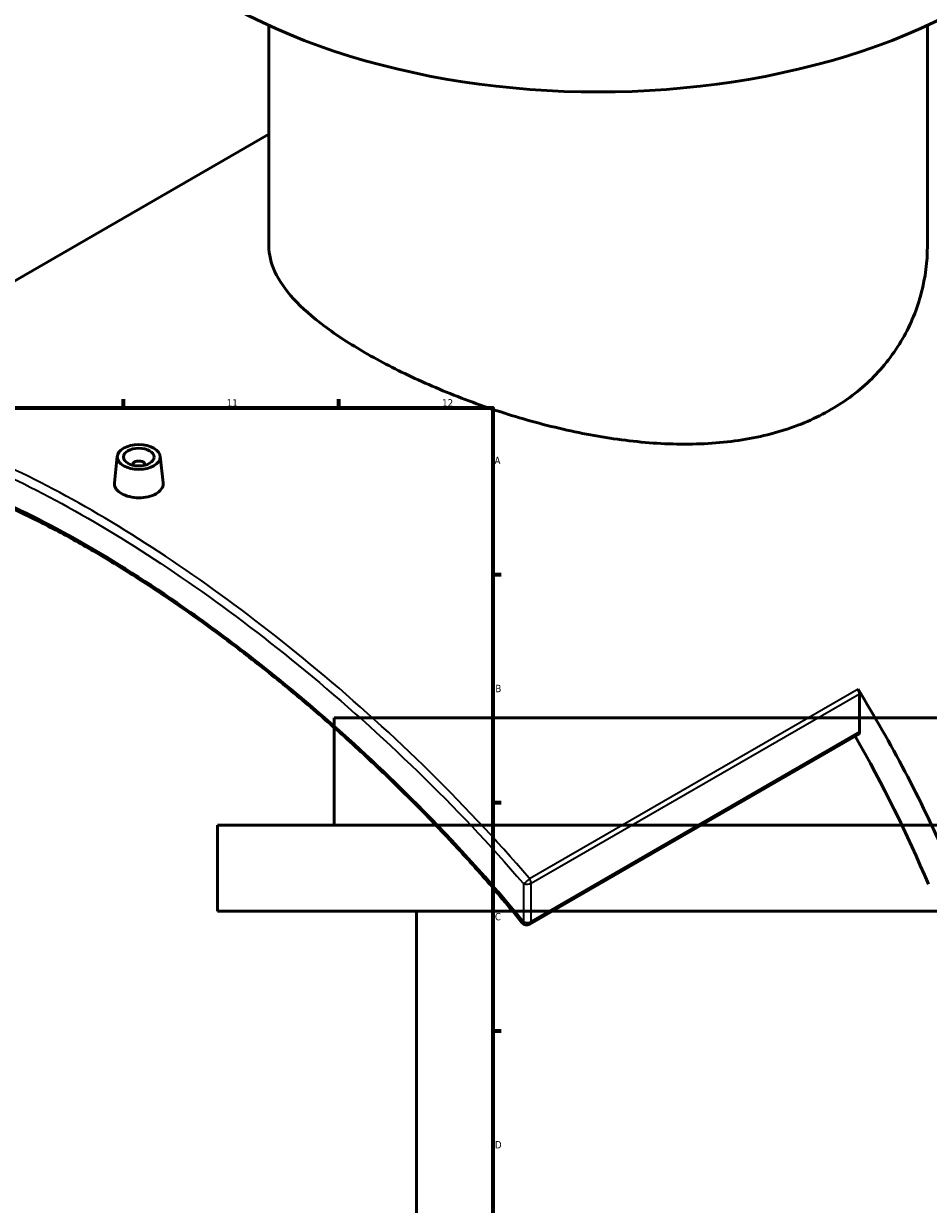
# Model space of a CAD drawing. Header units: millimetres. Extents: x -604 to 1138, y -275 to 905.
# Tile 9 of 11: x 668 to 963, y 315 to 699. Entities that reach past the tile are written whole.
import ezdxf

# ---------------------------------------------------------------- set-up
doc = ezdxf.new("R2010")
doc.units = ezdxf.units.MM
for name, color, linetype, lineweight in [('Border (ANSI)', 7, 'Continuous', 70), ('Visible (ANSI)', 7, 'Continuous', 50), ('Visible Narrow (ANSI)', 7, 'Continuous', 35)]:
    doc.layers.add(name, color=color, linetype=linetype, lineweight=lineweight)
doc.styles.add('Note Text (ANSI)', font='tahoma.ttf')

# ---------------------------------------------------------------- blocks, each defined once
blk = doc.blocks.new('Borders Default Border')
at = {"layer": 'Border (ANSI)'}
for p, q in [((700.83, 574), (700.83, 576.8)), ((770.92, 574), (770.92, 576.8)), ((821, 519.75), (823.8, 519.75)), ((821, 445.5), (823.8, 445.5)), ((821, 371.25), (823.8, 371.25))]:
    blk.add_line(p, q, dxfattribs=at)
at = {"layer": 'Border (ANSI)', "flags": 128}
blk.add_lwpolyline([(20, 20), (20, 574), (821, 574), (821, 20), (20, 20)], dxfattribs=at)
at = {"layer": 'Border (ANSI)', "color": 5, "true_color": 0x0000ff, "char_height": 2.4, "attachment_point": 7, "style": 'Note Text (ANSI)'}
for s, insert in [('11', (734.43, 574.4)), ('12', (804.52, 574.4)), ('A', (821.58, 555.68)), ('B', (821.87, 481.43)), ('C', (821.71, 407.13)), ('D', (821.72, 332.93))]:
    blk.add_mtext(s, dxfattribs=dict(at, insert=insert))

msp = doc.modelspace()

# ---------------------------------------------------------------- linework, layer by layer
at = {"layer": 'Visible (ANSI)'}
for p, q in [((748.12, 626.63), (748.12, 698.45)), ((962.52, 626.63), (962.52, 698.45)), ((580.33, 566.24), (748.12, 663.12)), ((698.78, 558.23), (697.85, 549.55)), ((712.75, 558.23), (713.68, 549.57)), ((703.76, 555.53), (703.76, 555.33)), ((707.76, 555.53), (707.76, 555.33)), ((940.42, 468.57), (940.42, 480.95)), ((1037.38, 473.11), (769.38, 473.11)), ((769.38, 438.11), (769.38, 473.11)), ((940, 467.66), (833.08, 405.93)), ((1075.38, 438.11), (731.38, 438.11)), ((731.38, 410.11), (731.38, 438.11)), ((1075.38, 410.11), (731.38, 410.11)), ((796.18, 238.11), (796.18, 410.11))]:
    msp.add_line(p, q, dxfattribs=at)
msp.add_arc((832.08, 407.66), 2, 218.9366, 300, dxfattribs=at)
for centre, major_axis, start_param, end_param in [((855.32, 776.11), (-172, 0), 0, 3.141593), ((705.76, 555.53), (-2, 0), 2.963882, 6.460896), ((939, 481.77), (1, -1.73), 0.785398, 1.617418), ((813.77, 395.31), (-132.5, 229.5), 4.525746, 4.75901), ((813.77, 395.31), (125, -216.51), 1.352787, 1.568949), ((939, 469.39), (1, -1.73), 0, 0.785398)]:
    msp.add_ellipse(centre, major_axis=major_axis, ratio=0.57735, start_param=start_param, end_param=end_param, dxfattribs=at)
for major_axis in [(-7, 0), (5, 0)]:
    msp.add_ellipse((705.76, 557.98), major_axis=major_axis, ratio=0.57735, dxfattribs=at)
for points, knots in [([(931.12, 573.41), (926.3, 570.63), (920.86, 568.27), (909.08, 564.69), (902.73, 563.45), (889.52, 562.12), (882.66, 562.02), (868.9, 562.75), (861.99, 563.59), (848.65, 565.89), (841.75, 567.43), (827.98, 571.18), (821.11, 573.38), (807.9, 578.22), (801.55, 580.86), (789.76, 586.31), (784.33, 589.12), (774.7, 594.69), (770.2, 597.6), (762.31, 603.51), (758.91, 606.51), (753.47, 612.44), (751.42, 615.38), (748.75, 621.12), (748.12, 623.93), (748.12, 626.63)], [0, 0, 0, 0, 2.045824, 2.045824, 4.091649, 4.091649, 6.137473, 6.137473, 8.183298, 8.183298, 10.226949, 10.226949, 12.2706, 12.2706, 14.314251, 14.314251, 16.357902, 16.357902, 18.401553, 18.401553, 20.445204, 20.445204, 22.488855, 22.488855, 24.532506, 24.532506, 24.532506, 24.532506]), ([(962.52, 626.63), (962.52, 621.63), (961.88, 616.44), (959.21, 606.21), (957.16, 601.17), (951.73, 591.75), (948.33, 587.35), (940.44, 579.57), (935.94, 576.2), (931.12, 573.41)], [57.24831, 57.24831, 57.24831, 57.24831, 59.294134, 59.294134, 61.339959, 61.339959, 63.385783, 63.385783, 65.431607, 65.431607, 65.431607, 65.431607]), ([(830.52, 406.4), (826.4, 411.51), (822.15, 416.54), (813.44, 426.45), (808.99, 431.33), (799.9, 440.91), (795.27, 445.61), (785.88, 454.8), (781.12, 459.3), (771.5, 468.09), (766.65, 472.37), (756.91, 480.67), (752.03, 484.68), (742.33, 492.4), (737.51, 496.11), (727.95, 503.2), (723.22, 506.59), (713.85, 513.05), (709.22, 516.12), (700.08, 521.94), (695.57, 524.7), (686.7, 529.88), (682.33, 532.31), (673.73, 536.84), (669.51, 538.95), (661.22, 542.82), (657.15, 544.59), (649.19, 547.78), (645.29, 549.2), (637.68, 551.69), (633.97, 552.75), (626.73, 554.5), (623.22, 555.18), (616.38, 556.15), (613.07, 556.44), (607.18, 556.59), (604.57, 556.51), (600.17, 556.11), (598.34, 555.85), (593.91, 555), (591.37, 554.31), (586.54, 552.54), (584.24, 551.47), (582.06, 550.21)], [6.024212, 6.024212, 6.024212, 6.024212, 8.012442, 8.012442, 10.000671, 10.000671, 11.988901, 11.988901, 13.97713, 13.97713, 15.96536, 15.96536, 17.941328, 17.941328, 19.888978, 19.888978, 21.811886, 21.811886, 23.715387, 23.715387, 25.605835, 25.605835, 27.490003, 27.490003, 29.374666, 29.374666, 31.266476, 31.266476, 33.171759, 33.171759, 35.096364, 35.096364, 37.045823, 37.045823, 39.026199, 39.026199, 40.71685, 40.71685, 41.984838, 41.984838, 43.88682, 43.88682, 45.788802, 45.788802, 45.788802, 45.788802]), ([(711.38, 545.99), (710.67, 545.58), (709.78, 545.23), (707.83, 544.79), (706.76, 544.68), (704.77, 544.71), (703.71, 544.84), (701.75, 545.32), (700.86, 545.68), (699.45, 546.5), (698.84, 547.01), (698.03, 548.11), (697.83, 548.71), (697.83, 549.37), (697.84, 549.46), (697.85, 549.55)], [0, 0, 0, 0, 0.298874, 0.298874, 0.597747, 0.597747, 0.896532, 0.896532, 1.195316, 1.195316, 1.4941, 1.4941, 1.792885, 1.792885, 1.8413, 1.8413, 1.8413, 1.8413]), ([(713.68, 549.57), (713.69, 549.47), (713.7, 549.37), (713.7, 548.69), (713.5, 548.06), (712.69, 546.91), (712.08, 546.39), (711.38, 545.99)], [4.134705, 4.134705, 4.134705, 4.134705, 4.1835165, 4.1835165, 4.4823902, 4.4823902, 4.7812639, 4.7812639, 4.7812639, 4.7812639])]:
    msp.add_open_spline(points, degree=3, knots=knots, dxfattribs=at)
at = {"layer": 'Visible Narrow (ANSI)'}
for p, q in [((939.96, 482.42), (833.03, 420.69)), ((833.49, 419.22), (940.42, 480.95)), ((940.42, 468.57), (833.49, 406.84)), ((831.07, 419.04), (831.07, 406.66)), ((833.49, 406.84), (833.49, 419.22))]:
    msp.add_line(p, q, dxfattribs=at)
for centre, major_axis, ratio, start_param, end_param in [((832.08, 420.04), (-1.52, -1.3), 0.073513, 0.786321, 2.183976), ((832.08, 420.04), (2, 0), 0.57735, 4.185705, 5.497787), ((832.08, 420.04), (-1, 1.73), 0.57735, 3.926991, 4.75901), ((832.08, 407.66), (-1.56, -1.26), 0.101924, 0, 0.788844), ((832.08, 407.66), (-2, 0), 0.57735, 1.044112, 2.356194), ((832.08, 407.66), (1, -1.73), 0.57735, 0, 0.785398)]:
    msp.add_ellipse(centre, major_axis=major_axis, ratio=ratio, start_param=start_param, end_param=end_param, dxfattribs=at)
for points, knots in [([(833.03, 420.69), (832.98, 420.76), (832.92, 420.82), (821.99, 433.6), (810.43, 445.86), (786.49, 469.18), (774.11, 480.25), (749.64, 500.48), (737.56, 509.69), (713.71, 526.44), (701.94, 533.98), (690.56, 540.55), (679.19, 547.12), (668.2, 552.71), (647.4, 561.74), (637.59, 565.17), (618.95, 569.84), (610.19, 570.97), (594.27, 570.65), (587.12, 569.2), (580.62, 566.37), (580.47, 566.31), (580.33, 566.24)], [-43.191281, -43.191281, -43.191281, -43.191281, -43.166504, -43.166504, -38.169525, -38.169525, -33.172542, -33.172542, -28.382607, -28.382607, -23.592667, -23.592667, -23.592667, -18.802728, -18.802728, -14.012793, -14.012793, -9.015809, -9.015809, -4.018831, -4.018831, -3.904562, -3.904562, -3.904562, -3.904562]), ([(579.89, 564.06), (579.93, 564.07), (579.96, 564.08), (586.3, 566.81), (593.4, 568.23), (609.21, 568.48), (617.91, 567.33), (636.44, 562.65), (646.21, 559.21), (666.9, 550.21), (677.82, 544.64), (689.15, 538.1), (700.47, 531.56), (712.19, 524.06), (735.94, 507.41), (747.98, 498.25), (772.35, 478.17), (784.68, 467.17), (808.54, 444.01), (820.07, 431.85), (830.97, 419.16), (831.02, 419.1), (831.07, 419.04)], [3.994054, 3.994054, 3.994054, 3.994054, 4.018831, 4.018831, 9.015809, 9.015809, 14.012793, 14.012793, 18.802728, 18.802728, 23.592667, 23.592667, 23.592667, 28.382607, 28.382607, 33.172542, 33.172542, 38.169525, 38.169525, 43.166504, 43.166504, 43.191281, 43.191281, 43.191281, 43.191281]), ([(831.07, 406.66), (820.32, 419.95), (808.73, 432.76), (786.86, 454.79), (776.75, 464.22), (752.02, 485.73), (737.27, 497.29), (711.32, 515.58), (700.05, 522.82), (689.15, 529.12), (678.24, 535.41), (667.7, 540.77), (644.99, 550.56), (633.17, 554.35), (614.83, 557.71), (607.77, 558.19), (593.28, 557.15), (586.15, 555.14), (579.89, 551.68)], [6.024212, 6.024212, 6.024212, 6.024212, 11.171671, 11.171671, 15.340027, 15.340027, 21.21501, 21.21501, 25.828266, 25.828266, 25.828266, 30.441523, 30.441523, 36.314597, 36.314597, 40.483907, 40.483907, 45.632299, 45.632299, 45.632299, 45.632299])]:
    msp.add_open_spline(points, degree=3, knots=knots, dxfattribs=at)

# ---------------------------------------------------------------- block references
msp.add_blockref('Borders Default Border', (0, 0))

doc.saveas('drawing.dxf')
